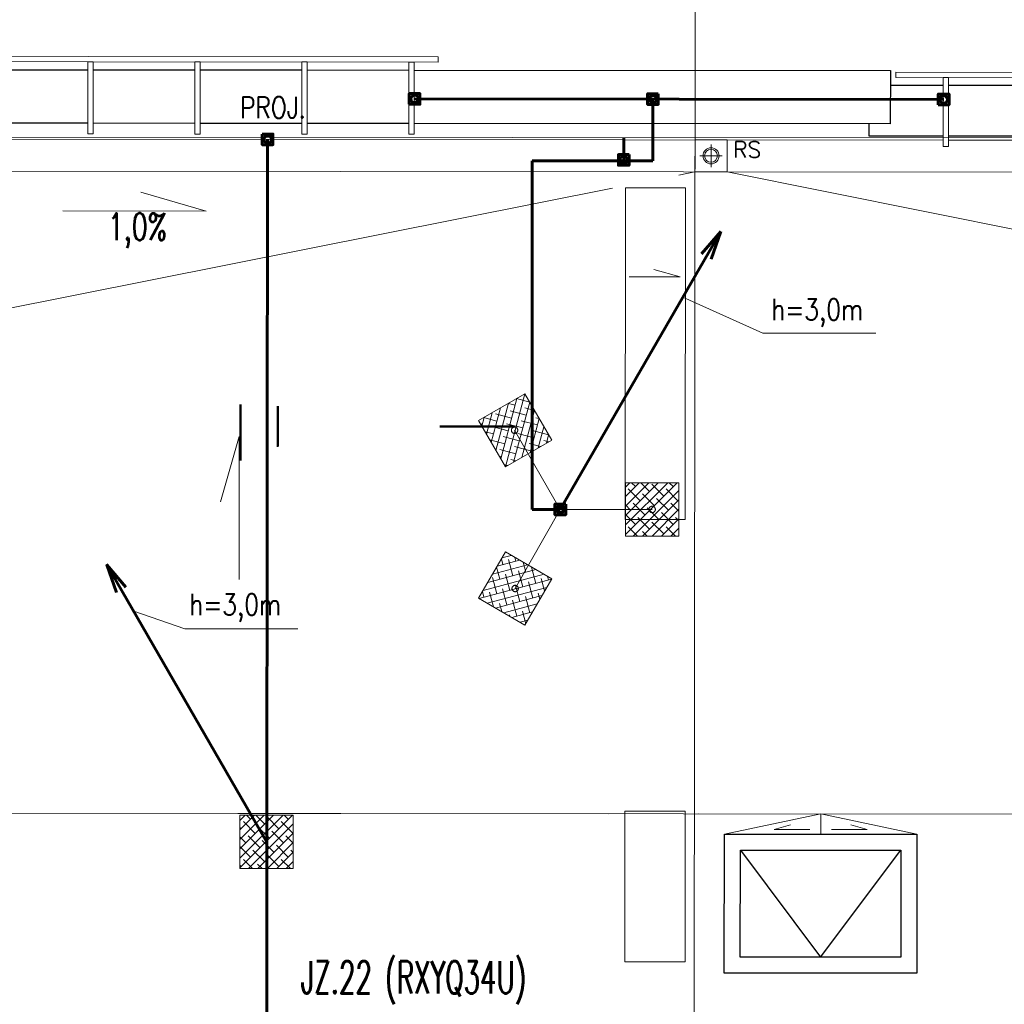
# Model space of a CAD drawing. Header units: millimetres. Extents: x -8884 to 95252, y -19446 to 55103.
# Tile 37 of 39: x -2462 to -1542, y -4843 to -3922. Entities that reach past the tile are written whole.
import ezdxf

# ---------------------------------------------------------------- set-up
doc = ezdxf.new("R2010")
doc.units = ezdxf.units.MM
doc.header["$LTSCALE"] = 1000
doc.header["$MEASUREMENT"] = 0
for name, pattern in [('DASHDOT2', [0.5, 0.25, -0.125, 0, -0.125]), ('DASHED', [0.75, 0.5, -0.25]), ('DASHED2', [0.375, 0.25, -0.125]), ('rzut dachu$0$ACAD_ISO04W100', [30, 24, -3, 0, -3]), ('rzut dachu$0$DASHDOTX2', [2, 1, -0.5, 0, -0.5]), ('rzut dachu$0$HIDDEN', [9.525, 6.35, -3.175])]:
    doc.linetypes.add(name, pattern=pattern)
doc.layers.get('0').update_dxf_attribs({"lineweight": 25})
for name, color, linetype, lineweight in [('_EL_projektowane_JZ', 11, 'Continuous', 30), ('EL_odgromówka', 142, 'DASHDOT2', 60), ('KLIMAT_CIECZ', 140, 'Continuous', 50), ('klimat_gaz', 211, 'DASHED', 50), ('rzut dachu$0$Arch_dach', 254, 'Continuous', 25), ('rzut dachu$0$Arch_osie', 254, 'rzut dachu$0$DASHDOTX2', 5), ('rzut dachu$0$Arch_porecz', 254, 'Continuous', 9), ('rzut dachu$0$Arch_RS', 254, 'Continuous', 13), ('rzut dachu$0$Arch_spadki', 254, 'Continuous', 5), ('rzut dachu$0$Arch_szachty', 254, 'Continuous', 5)]:
    doc.layers.add(name, color=color, linetype=linetype, lineweight=lineweight)
doc.styles.add('RomanS', font='simplex.shx', dxfattribs={"width": 0.8})
doc.styles.add('rzut dachu$0$RomanS', font='simplex.shx')
doc.styles.add('rzut dachu$0$Standard', font='txt.shx', dxfattribs={"width": 0.7})
doc.styles.get("Standard").update_dxf_attribs({"font": 'txt.shx'})

# ---------------------------------------------------------------- blocks, each defined once
blk = doc.blocks.new('rzut dachu$0$bdd')
at = {"layer": 'rzut dachu$0$Arch_spadki', "color": 0, "ltscale": 60}
blk.add_line((7.69, 0), (712.69, -141), dxfattribs=at)
blk = doc.blocks.new('rzut dachu$0$osieA')
at = {"layer": 'rzut dachu$0$Arch_osie', "color": 0, "linetype": 'rzut dachu$0$ACAD_ISO04W100', "ltscale": 5}
for points in [[(1440, -719.92), (1440, 3461)], [(-936.43, 1232), (12509.17, 1232)], [(-780.95, 1200), (12509.17, 1200)], [(-780.95, 600), (12014.58, 600)]]:
    blk.add_lwpolyline(points, dxfattribs=at)
blk = doc.blocks.new('podstawa masztu 3600')
at = {"layer": 'EL_odgromówka', "lineweight": 9, "ltscale": 60}
h = blk.add_hatch(dxfattribs=at)
h.set_pattern_fill('ANSI38', color=256, scale=50, angle=30, style=0)
h.set_pattern_definition([(75, (-447.0793, 5084.956), (-6.0370364, 1.617619), []), (165, (-447.0793, 5084.956), (-13.691692, -2.801798), [15.625, -9.375])])
h.paths.add_polyline_path([(-76.36, 83.02), (-51.36, 39.72), (-8.06, 64.72), (-33.06, 108.02)])
h = blk.add_hatch(dxfattribs=at)
h.set_pattern_fill('ANSI38', color=256, scale=50, style=0)
h.set_pattern_definition([(45, (2240.734, 4542.117), (-4.419417, 4.419417), []), (135, (2240.734, 4542.117), (-13.258252, 4.419417), [15.625, -9.375])])
h.paths.add_polyline_path([(60.82, 24.95), (60.82, -25.05), (110.82, -25.05), (110.82, 24.95)])
h = blk.add_hatch(dxfattribs=at)
h.set_pattern_fill('ANSI38', color=256, scale=50, style=0)
h.set_pattern_definition([(195, (-5053.293, 330.9084), (-1.617619, 6.0370364), []), (105, (-5053.293, 330.9084), (2.801798, 13.691692), [15.625, -9.375])])
h.paths.add_polyline_path([(-76.36, -83.11), (-33.06, -108.11), (-8.06, -64.81), (-51.36, -39.81)])
at = {"layer": 'EL_odgromówka', "linetype": 'Continuous', "lineweight": 9, "ltscale": 60}
for points in [[(-51.36, 39.72), (-8.06, 64.72), (-33.06, 108.02), (-76.36, 83.02), (-51.36, 39.72)], [(60.82, -25.05), (110.82, -25.05), (110.82, 24.95), (60.82, 24.95), (60.82, -25.05)], [(-8.06, -64.81), (-33.06, -108.11), (-76.36, -83.11), (-51.36, -39.81), (-8.06, -64.81)]]:
    blk.add_lwpolyline(points, dxfattribs=at)
at = {"layer": 'EL_odgromówka', "linetype": 'DASHED2', "lineweight": 9, "ltscale": 40}
for points in [[(-42.73, 74.01), (0, 0)], [(-42.21, -73.96), (0, 0)], [(85.82, -0.05), (0, 0)]]:
    blk.add_lwpolyline(points, dxfattribs=at)
at = {"layer": 'EL_odgromówka', "lineweight": 9, "ltscale": 60}
for centre in [(-42.73, 74.01), (85.82, -0.05), (-42.21, -73.96)]:
    blk.add_circle(centre, 3, dxfattribs=at)

msp = doc.modelspace()

# ---------------------------------------------------------------- hatches: boundary and pattern name
at = {"layer": 'EL_odgromówka', "lineweight": 9, "ltscale": 60}
h = msp.add_hatch(dxfattribs=at)
h.set_pattern_fill('ANSI38', color=2, scale=50, style=0)
h.set_pattern_definition([(45, (-76.751, -148.506), (-4.419417, 4.419417), []), (135, (-76.751, -148.506), (-13.258252, 4.419417), [15.625, -9.375])])
h.paths.add_polyline_path([(-2256.66, -4665.67), (-2256.66, -4715.67), (-2206.66, -4715.67), (-2206.66, -4665.67)])

# ---------------------------------------------------------------- linework, layer by layer
msp.add_line((-2221.23, -4320.95), (-2222.22, -4320.95))
at = {"layer": 'EL_odgromówka', "ltscale": 60}
msp.add_line((-1870.61, -3996.35), (-1870.65, -4054.16), dxfattribs=at)
at = {"layer": 'EL_odgromówka', "color": 2, "ltscale": 60}
for q in [(-2230.73, -4034.07), (-2231.3, -5152.43)]:
    msp.add_line((-2231.3, -4691.05), q, dxfattribs=at)
at = {"layer": 'EL_odgromówka', "linetype": 'Continuous', "ltscale": 60}
msp.add_line((-1897.91, -4053.23), (-1897.91, -4032.85), dxfattribs=at)
for points in [[(-2098.36, -4001.15), (-2098.36, -3991.15), (-2088.36, -3991.15), (-2088.36, -4001.15), (-2098.36, -4001.15)], [(-1865.61, -3991.35), (-1865.61, -4001.35), (-1875.61, -4001.35), (-1875.61, -3991.35), (-1865.61, -3991.35)], [(-1603.87, -4001.58), (-1603.87, -3991.58), (-1593.87, -3991.58), (-1593.87, -4001.58), (-1603.87, -4001.58)], [(-1892.9, -4048.23), (-1892.9, -4058.23), (-1902.9, -4058.23), (-1902.9, -4048.23), (-1892.9, -4048.23)], [(-1957.14, -4379.86), (-1807.14, -4120.05)], [(-1952.12, -4374.86), (-1952.12, -4384.86), (-1962.12, -4384.86), (-1962.12, -4374.86), (-1952.12, -4374.86)]]:
    msp.add_lwpolyline(points, dxfattribs=at)
at = {"layer": 'EL_odgromówka', "ltscale": 60}
for points in [[(-2093.36, -3996.15), (-1598.87, -3996.58)], [(-1957.14, -4379.86), (-1983.38, -4379.86), (-1983.38, -4054.16)], [(-1870.65, -4054.16), (-1983.38, -4054.16)], [(-1807.14, -4120.05), (-1825.05, -4140.98)], [(-1807.14, -4120.05), (-1816.31, -4146.03)]]:
    msp.add_lwpolyline(points, dxfattribs=at)
at = {"layer": 'EL_odgromówka', "color": 2, "linetype": 'Continuous', "ltscale": 60}
for points in [[(-2235.72, -4029.06), (-2235.74, -4039.06), (-2225.74, -4039.08), (-2225.72, -4029.08), (-2235.72, -4029.06)], [(-2231.3, -4691.05), (-2381.13, -4431.14)]]:
    msp.add_lwpolyline(points, dxfattribs=at)
at = {"layer": 'EL_odgromówka', "linetype": 'Continuous', "lineweight": 5, "ltscale": 60}
msp.add_lwpolyline([(-1842.66, -4181.57), (-1768.02, -4215), (-1662.3, -4215)], dxfattribs=at)
at = {"layer": 'EL_odgromówka', "color": 2, "ltscale": 60}
for points in [[(-2380.96, -4431.62), (-2371.81, -4457.61)], [(-2380.96, -4431.62), (-2363.05, -4452.57)]]:
    msp.add_lwpolyline(points, dxfattribs=at)
at = {"layer": 'EL_odgromówka', "color": 2, "linetype": 'Continuous', "lineweight": 5, "ltscale": 60}
msp.add_lwpolyline([(-2355.81, -4475.05), (-2308.15, -4491.43), (-2202.42, -4491.43)], dxfattribs=at)
at = {"layer": 'EL_odgromówka', "color": 2, "linetype": 'Continuous', "lineweight": 9, "ltscale": 60}
msp.add_lwpolyline([(-2256.66, -4715.67), (-2206.66, -4715.67), (-2206.66, -4665.67), (-2256.66, -4665.67), (-2256.66, -4715.67)], dxfattribs=at)
at = {"layer": 'EL_odgromówka', "linetype": 'Continuous', "ltscale": 60}
for centre in [(-2093.36, -3996.15), (-1870.61, -3996.35), (-1598.87, -3996.58), (-1897.9, -4053.23), (-1957.12, -4379.86)]:
    msp.add_circle(centre, 3.5, dxfattribs=at)
at = {"layer": 'EL_odgromówka', "color": 2, "linetype": 'Continuous', "ltscale": 60}
msp.add_circle((-2230.73, -4034.07), 3.5, dxfattribs=at)
at = {"layer": 'EL_odgromówka', "ltscale": 60}
msp.add_circle((-1957.14, -4379.86), 3, dxfattribs=at)
at = {"layer": 'EL_odgromówka', "lineweight": 9, "ltscale": 60}
msp.add_circle((-1957.14, -4379.86), 3, dxfattribs=at)
at = {"layer": 'KLIMAT_CIECZ'}
msp.add_line((-2221.23, -4283.34), (-2221.23, -4320.95), dxfattribs=at)
at = {"layer": 'KLIMAT_CIECZ', "ltscale": 0.05}
msp.add_line((-2069.64, -4302.28), (-2000.07, -4302.28), dxfattribs=at)
at = {"layer": 'klimat_gaz'}
msp.add_line((-2256.05, -4334.07), (-2256.05, -4281.75), dxfattribs=at)
at = {"layer": 'rzut dachu$0$Arch_dach'}
for points in [[(-2493.71, -3968.84), (-2398.71, -3968.92)], [(-2393.71, -3968.93), (-2298.71, -3969.01)], [(-2293.71, -3969.01), (-2198.71, -3969.09)], [(-2193.71, -3969.1), (-2098.71, -3969.18)], [(-2093.71, -3969.19), (-1648.71, -3969.57), (-1648.75, -4019.57), (-2093.75, -4019.19)], [(-1599.23, -3983.62), (-1648.72, -3983.57)], [(-1499.23, -3983.7), (-1594.23, -3983.62)], [(-2398.75, -4018.92), (-2493.75, -4018.84)], [(-2298.75, -4019.01), (-2393.75, -4018.93)], [(-2198.75, -4019.1), (-2293.75, -4019.01)], [(-2098.75, -4019.18), (-2193.75, -4019.1)], [(-1668.75, -4019.56), (-1668.76, -4030.56), (-1599.27, -4030.62)], [(-1594.27, -4030.62), (-1499.27, -4030.7)], [(-1638.84, -4698.51), (-1638.92, -4798.51), (-1788.92, -4798.38), (-1788.84, -4698.38), (-1638.84, -4698.51)]]:
    msp.add_lwpolyline(points, dxfattribs=at)
msp.add_lwpolyline([(-1623.82, -4683.52), (-1623.94, -4813.52), (-1803.94, -4813.36), (-1803.82, -4683.36)], close=True, dxfattribs=at)
at = {"layer": 'rzut dachu$0$Arch_dach', "linetype": 'rzut dachu$0$HIDDEN', "ltscale": 3}
msp.add_lwpolyline([(-1788.84, -4698.38), (-1713.92, -4798.44), (-1638.84, -4698.51)], dxfattribs=at)
at = {"layer": 'rzut dachu$0$Arch_porecz'}
for points in [[(-3378.68, -3955.57), (-3379.62, -5022.91), (-3374.62, -5022.91), (-3373.68, -3960.58), (-2071.2, -3961.71), (-2071.2, -3956.71), (-3378.68, -3955.57)], [(-2398.76, -4028.92), (-2393.76, -4028.93), (-2393.7, -3961.43), (-2398.7, -3961.42), (-2398.76, -4028.92)], [(-2298.76, -4029.01), (-2293.76, -4029.01), (-2293.7, -3961.51), (-2298.7, -3961.51), (-2298.76, -4029.01)], [(-2198.76, -4029.1), (-2193.76, -4029.1), (-2193.7, -3961.6), (-2198.7, -3961.59), (-2198.76, -4029.1)], [(-2098.76, -4029.18), (-2093.76, -4029.19), (-2093.7, -3961.69), (-2098.7, -3961.68), (-2098.76, -4029.18)], [(-1643.71, -3971.08), (-1643.71, -3976.08), (-756.72, -3976.85), (-756.72, -3971.85), (-1643.71, -3971.08)], [(-1599.22, -3976.12), (-1594.22, -3976.12), (-1594.28, -4040.62), (-1599.28, -4040.62), (-1599.22, -3976.12)]]:
    msp.add_lwpolyline(points, close=True, dxfattribs=at)
at = {"layer": 'rzut dachu$0$Arch_RS', "ltscale": 170}
for p, q in [((-1816.28, -4038.93), (-1816.28, -4059.93)), ((-1826.78, -4049.43), (-1805.78, -4049.43))]:
    msp.add_line(p, q, dxfattribs=at)
at = {"layer": 'rzut dachu$0$Arch_RS', "lineweight": 18, "ltscale": 170}
msp.add_circle((-1816.28, -4049.35), 7.5, dxfattribs=at)
at = {"layer": 'rzut dachu$0$Arch_RS', "ltscale": 170}
msp.add_circle((-1816.28, -4049.35), 6, dxfattribs=at)
at = {"layer": 'rzut dachu$0$Arch_spadki', "ltscale": 60}
for p, q in [((-1831.29, -4064.41), (-1846.29, -4067.4)), ((-1908.3, -4079.75), (-2536.41, -4204.8))]:
    msp.add_line(p, q, dxfattribs=at)
for points in [[(-2790.74, -4033.58), (-1599.27, -4034.62)], [(-1594.27, -4034.62), (-1499.27, -4034.7)], [(-2421.97, -4100.9), (-2288.16, -4101.02), (-2349.22, -4083.49)], [(-1892.65, -4162.63), (-1845.24, -4162.63), (-1869.67, -4155.64)], [(-2257.2, -4445.44), (-2257.2, -4311.63), (-2274.67, -4372.71)], [(-3299.32, -4663.14), (-1911.8, -4664.35)], [(-1828.33, -4664.42), (729.84, -4666.63)], [(-1723.85, -4679.05), (-1757.3, -4679.03), (-1742.03, -4674.67)], [(-1703.76, -4679.07), (-1670.31, -4679.1), (-1685.58, -4674.72)]]:
    msp.add_lwpolyline(points, dxfattribs=at)
msp.add_lwpolyline([(-1831.26, -4034.41), (-1801.26, -4034.44), (-1801.29, -4064.44), (-1831.29, -4064.41)], close=True, dxfattribs=at)
at = {"layer": 'rzut dachu$0$Arch_spadki'}
for points in [[(-1713.81, -4664.52), (-1803.82, -4683.36)], [(-1713.82, -4683.44), (-1713.81, -4664.52)], [(-1713.81, -4664.52), (-1623.82, -4683.52)]]:
    msp.add_lwpolyline(points, dxfattribs=at)
at = {"layer": 'rzut dachu$0$Arch_szachty', "linetype": 'rzut dachu$0$HIDDEN', "ltscale": 5}
for p, q in [((-1896.8, -4661.86), (-1896.8, -4802.76)), ((-1896.8, -4661.86), (-1840.32, -4661.89)), ((-1840.32, -4661.91), (-1840.32, -4802.81)), ((-1896.8, -4802.76), (-1840.32, -4802.81))]:
    msp.add_line(p, q, dxfattribs=at)
msp.add_lwpolyline([(-1896.3, -4079.36), (-1840.05, -4079.41), (-1840.32, -4389.41), (-1896.57, -4389.36)], close=True, dxfattribs=at)

# ---------------------------------------------------------------- block references
at = {"layer": 'EL_odgromówka'}
msp.add_blockref('podstawa masztu 3600', (-1957.14, -4379.86), dxfattribs=at)
at = {"layer": 'rzut dachu$0$Arch_osie', "rotation": 359.9503742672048}
msp.add_blockref('rzut dachu$0$osieA', (-3272.33, -5263.17), dxfattribs=at)
at = {"layer": 'rzut dachu$0$Arch_spadki', "rotation": 359.9503742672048}
msp.add_blockref('rzut dachu$0$bdd', (-1808.98, -4064.43), dxfattribs=at)

# ---------------------------------------------------------------- texts
at = {"layer": '_EL_projektowane_JZ', "style": 'RomanS', "width": 0.6}
msp.add_text('JZ.22 (RXYQ34U)', height=30, rotation=360, dxfattribs=at).set_placement((-2199.48, -4832.3))
at = {"layer": 'EL_odgromówka', "color": 2, "lineweight": 30, "ltscale": 60, "char_height": 20, "width": 848.611, "attachment_point": 7}
for s, insert in [('\\fSimplex|b0|i0|c238|p2;\\W0.8;PROJ.', (-2256.53, -4014.29)), ('\\W0.8;{\\fSimplex|b0|i0|c238|p2;h=3,0m}', (-2303.91, -4484.9))]:
    msp.add_mtext(s, dxfattribs=dict(at, insert=insert))
at = {"layer": 'EL_odgromówka', "lineweight": 30, "ltscale": 60, "insert": (-1759.97, -4209.1), "char_height": 20, "width": 848.611, "attachment_point": 7}
msp.add_mtext('\\W0.8;{\\fSimplex|b0|i0|c238|p2;h=3,0m}', dxfattribs=at)
at = {"layer": 'rzut dachu$0$Arch_RS', "color": 8, "lineweight": 18, "ltscale": 170, "insert": (-1795.66, -4051.01), "char_height": 15, "attachment_point": 7, "style": 'rzut dachu$0$RomanS'}
msp.add_mtext('RS', dxfattribs=at)
at = {"layer": 'rzut dachu$0$Arch_spadki', "color": 8, "ltscale": 60, "insert": (-2324.69, -4135.74), "char_height": 25, "width": 143.5272, "attachment_point": 9, "rotation": 359.95037, "style": 'rzut dachu$0$Standard'}
msp.add_mtext('1,0%', dxfattribs=at)

doc.saveas('drawing.dxf')
